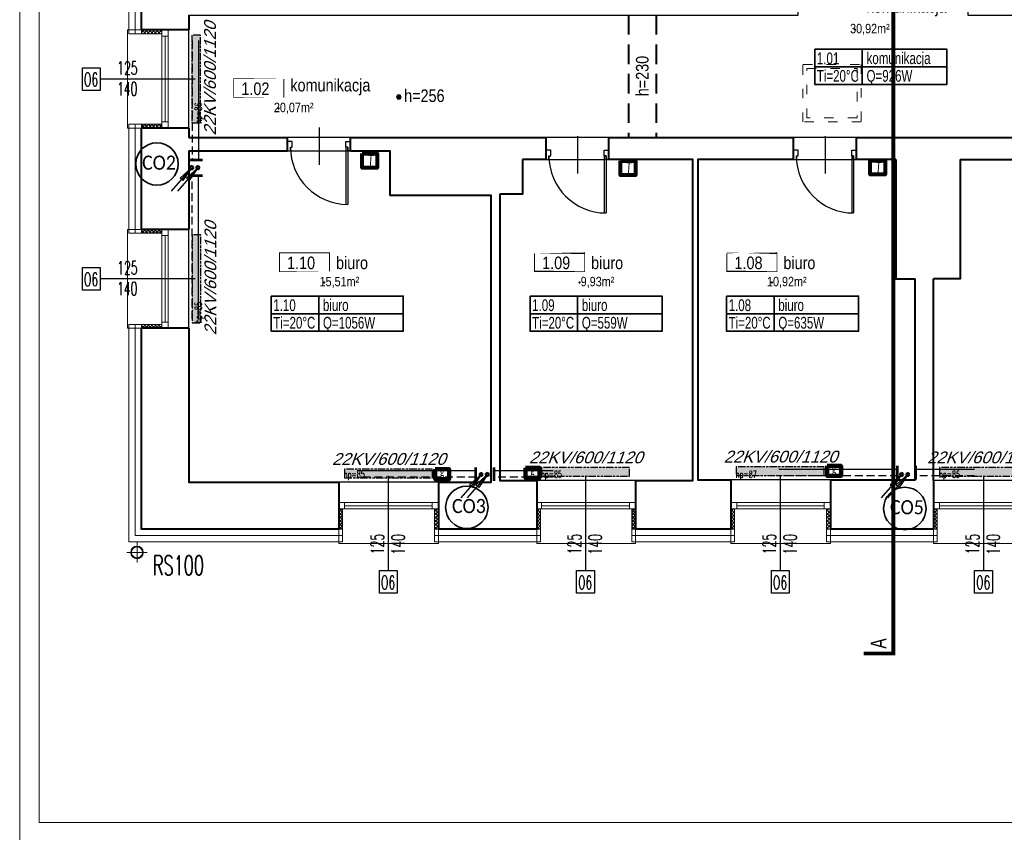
# Model space of a CAD drawing. Header units: millimetres. Extents: x 8949 to 48457, y -1077 to 15217.
# Tile 29 of 63: x 20379 to 21632, y 11332 to 12368. Entities that reach past the tile are written whole.
import ezdxf

# ---------------------------------------------------------------- set-up
doc = ezdxf.new("R2010")
doc.units = ezdxf.units.MM
for name, pattern in [('ACAD_ISO03W100', [30, 12, -18]), ('DASHED', [0.75, 0.5, -0.25]), ('HIDDEN', [9.524999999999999, 6.35, -3.175]), ('PHANTOM', [29.5, 9.5, -1.5, 3, -1.5, 3, -1.5, 9.5])]:
    doc.linetypes.add(name, pattern=pattern)
for name, color, linetype, lineweight in [('0A_KONSTR', 250, 'Continuous', 40), ('0A_OCIEPLENIE', 30, 'Continuous', 9), ('0A_OPISY POM', 7, 'Continuous', 9), ('0A_POMOCNICZE', 30, 'Continuous', 9), ('0A_STOLARKA', 140, 'Continuous', 9), ('0Z_OPISY', 7, 'Continuous', 9), ('__ IS co_OZN POM', 6, 'Continuous', 35), ('___IS GRZEJNIKI', 1, 'PHANTOM', 30), ('___IS OPIS PIONÓW', 2, 'Continuous', 25), ('___IS PION CO', 1, 'Continuous', 25), ('__IS TERMOSTAT', 6, 'Continuous', 25), ('A_WIDOK', 40, 'Continuous', 15)]:
    doc.layers.add(name, color=color, linetype=linetype, lineweight=lineweight)
doc.layers.add('_a_drzwi', color=2, linetype='Continuous')
doc.layers.add('Opisy', color=4, linetype='Continuous')
doc.styles.add('1', font='simplex.shx', dxfattribs={"width": 0.6})
doc.styles.add('1_50', font='simplex.shx', dxfattribs={"width": 0.6})
doc.styles.add('m1_romans', font='romans.shx', dxfattribs={"width": 0.8})
doc.styles.get("Standard").update_dxf_attribs({"font": 'arial.ttf'})
doc.linetypes.add('BATTING', pattern='A,0.00254,-2.54,[134,ltypeshp.shx,S=2.54,R=0,X=-2.54,Y=0],-5.08,[134,ltypeshp.shx,S=2.54,R=180,X=2.54,Y=0],-2.54', length=10.16254)
pattern_1 = [(45, (8136.601214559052, -3382.509345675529), (-2.245064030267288, 2.245064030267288), []), (135, (8136.601214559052, -3382.509345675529), (-2.245064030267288, -2.245064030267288), [])]

# ---------------------------------------------------------------- blocks, each defined once
blk = doc.blocks.new('A$C372b6b25')
at = {"layer": '_a_drzwi'}
for p, q in [((3.333333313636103, -4.444444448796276), (3.333333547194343, 63.88888889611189)), ((5.55555553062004, -4.444444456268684), (5.555555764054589, 63.852745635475)), ((37.04486090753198, 16.66666644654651), (37.04486075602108, -27.77777792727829)), ((0, 0), (3.33333332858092, -1.120861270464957e-08)), ((5.555555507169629, -11.1111111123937), (-3.839522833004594e-08, -11.1111110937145)), ((3.33333332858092, -1.120861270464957e-08), (3.333333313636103, -4.444444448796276)), ((3.333333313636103, -4.444444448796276), (5.55555553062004, -4.444444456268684)), ((5.55555553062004, -4.444444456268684), (5.555555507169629, -11.1111111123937)), ((69.44444444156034, -4.444444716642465), (69.44444441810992, -11.11111137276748)), ((71.66666665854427, -4.444444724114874), (69.44444444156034, -4.444444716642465)), ((69.44444441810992, -11.11111137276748), (74.99999996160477, -11.1111113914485)), ((71.66666667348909, -2.870419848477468e-07), (71.66666665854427, -4.444444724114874)), ((75, -2.982487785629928e-07), (71.66666667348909, -2.870419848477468e-07))]:
    blk.add_line(p, q, dxfattribs=at)
for points in [[(0, 0), (0, -11.1111110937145)], [(75, -2.982487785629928e-07), (74.99999996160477, -11.1111113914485)]]:
    blk.add_lwpolyline(points, dxfattribs=at)
blk.add_arc((3.333333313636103, -4.444444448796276), 68.33333334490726, 0, 89.99999980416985, dxfattribs=at)
blk = doc.blocks.new('A$C3A1D35A0')
at = {"layer": '___IS PION CO'}
blk.add_hatch(color=2, dxfattribs=at).paths.add_polyline_path([(0, 39.52686293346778), (-2.429371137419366, 19.93677408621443), (0, 19.93677408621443), (2.429371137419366, 19.93677408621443)])
at = {"layer": '___IS PION CO', "color": 2}
for points in [[(0, 39.52686293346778), (-2.429371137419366, 19.93677408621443), (0, 19.93677408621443)], [(0, 39.52686293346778), (0, 0)], [(0, 39.52686293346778), (0, 0)], [(0, 39.52686293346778), (2.429371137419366, 19.93677408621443), (0, 19.93677408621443)]]:
    blk.add_lwpolyline(points, dxfattribs=at)
blk = doc.blocks.new('A$C4648537D')
at = {"layer": '__IS TERMOSTAT', "lineweight": 80}
blk.add_lwpolyline([(-9.55240178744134, 18.15820741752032), (9.55240178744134, 18.15820741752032), (9.55240178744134, 0), (-9.55240178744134, 0)], close=True, dxfattribs=at)
at = {"layer": '__IS TERMOSTAT', "insert": (-2.374540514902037, 16.67111543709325), "char_height": 15, "attachment_point": 1, "style": '1_50'}
blk.add_mtext('{\\fCalibri|b0|i1|c238|p34;T}', dxfattribs=at)
blk = doc.blocks.new('A$C6DEA4D90')
at = {"layer": '__IS TERMOSTAT', "color": 2, "lineweight": 90}
blk.add_lwpolyline([(-8.784887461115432, 12.82909317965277), (8.78488746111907, 12.82909317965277), (8.78488746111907, 0), (-8.784887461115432, 0)], close=True, dxfattribs=at)
at = {"layer": '__IS TERMOSTAT', "insert": (-2.743842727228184, 15.53130841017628), "char_height": 12, "attachment_point": 1, "style": '1_50'}
blk.add_mtext('{\\fCalibri|b0|i0|c238|p34;\\C2;g}', dxfattribs=at)

msp = doc.modelspace()

# ---------------------------------------------------------------- hatches: boundary and pattern name
at = {"layer": '0A_OCIEPLENIE', "transparency": 33554687}
h = msp.add_hatch(dxfattribs=at)
h.set_pattern_fill('ANSI37', color=256)
h.set_pattern_definition(pattern_1)
h.paths.add_polyline_path([(20560.16534671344, 12354.43259838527), (20534.16534674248, 12354.43259838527), (20534.16534674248, 12349.43259838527), (20560.16534671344, 12349.43259838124)])
h.paths.add_polyline_path([(20560.16534669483, 12234.43259838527), (20534.16534674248, 12234.43259838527), (20534.16534674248, 12229.43259838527), (20560.16534669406, 12229.43259838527)])
h = msp.add_hatch(dxfattribs=at)
h.set_pattern_fill('ANSI37', color=256)
h.set_pattern_definition(pattern_1)
h.paths.add_polyline_path([(20560.16534671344, 12100.43259838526), (20534.16534674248, 12100.43259838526), (20534.16534674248, 12095.43259838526), (20560.16534671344, 12095.43259838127)])
h.paths.add_polyline_path([(20560.16534669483, 11979.43259838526), (20534.16534674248, 11979.43259838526), (20534.16534674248, 11974.43259838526), (20560.16534669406, 11974.43259838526)])
h = msp.add_hatch(dxfattribs=at)
h.set_pattern_fill('ANSI37', color=256)
h.set_pattern_definition(pattern_1)
h.paths.add_polyline_path([(20912.16534674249, 11744.43259833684), (20907.16534674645, 11744.43259833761), (20907.16534674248, 11718.43259838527), (20912.16534674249, 11718.43259838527)])
h.paths.add_polyline_path([(20790.16534674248, 11744.43259835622), (20785.16534674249, 11744.43259835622), (20785.16534674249, 11718.43259838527), (20790.16534674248, 11718.43259838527)])
h = msp.add_hatch(dxfattribs=at)
h.set_pattern_fill('ANSI37', color=256)
h.set_pattern_definition(pattern_1)
h.paths.add_polyline_path([(21163.16534674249, 11744.43259833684), (21158.16534674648, 11744.43259833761), (21158.16534674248, 11718.43259838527), (21163.16534674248, 11718.43259838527)])
h.paths.add_polyline_path([(21042.16534674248, 11744.43259835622), (21037.16534674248, 11744.43259835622), (21037.16534674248, 11718.43259838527), (21042.16534674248, 11718.43259838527)])
h = msp.add_hatch(dxfattribs=at)
h.set_pattern_fill('ANSI37', color=256)
h.set_pattern_definition(pattern_1)
h.paths.add_polyline_path([(21411.16534674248, 11744.43259833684), (21406.16534674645, 11744.43259833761), (21406.16534674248, 11718.43259838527), (21411.16534674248, 11718.43259838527)])
h.paths.add_polyline_path([(21289.16534674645, 11744.43259835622), (21284.16534674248, 11744.43259835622), (21284.16534674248, 11718.43259838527), (21289.16534674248, 11718.43259838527)])
h = msp.add_hatch(dxfattribs=at)
h.set_pattern_fill('ANSI37', color=256)
h.set_pattern_definition(pattern_1)
h.paths.add_polyline_path([(21547.16534674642, 11744.43259835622), (21542.16534674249, 11744.43259835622), (21542.16534674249, 11718.43259838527), (21547.16534674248, 11718.43259838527)])
h.paths.add_polyline_path([(21670.16534674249, 11744.43259833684), (21665.16534674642, 11744.43259833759), (21665.16534674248, 11718.43259838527), (21670.16534674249, 11718.43259838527)])
at = {"layer": '0A_OPISY POM', "transparency": 33554687}
h = msp.add_hatch(color=256, dxfattribs=at)
h.dxf.hatch_style = 1
h.paths.add_polyline_path([(20864.60544346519, 12269.01116992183, 0.9999999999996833), (20858.86327408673, 12269.01116992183, 0.9999999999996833)])
at = {"layer": '___IS GRZEJNIKI'}
for points in [[(20598.26660111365, 12235.93259838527), (20609.26660111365, 12235.93259838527), (20609.26660111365, 12347.93259838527), (20598.26660111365, 12347.93259838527)], [(20598.79961590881, 11981.43259838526), (20609.79961590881, 11981.43259838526), (20609.79961590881, 12093.43259838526), (20598.79961590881, 12093.43259838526)], [(20792.51326794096, 11795.0733760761), (20792.51326794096, 11784.0733760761), (20904.51326794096, 11784.0733760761), (20904.51326794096, 11795.0733760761)], [(21043.16534674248, 11797.0733760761), (21043.16534674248, 11786.0733760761), (21155.16534674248, 11786.0733760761), (21155.16534674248, 11797.0733760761)], [(21291.16534674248, 11798.0733760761), (21291.16534674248, 11787.0733760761), (21403.16534674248, 11787.0733760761), (21403.16534674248, 11798.0733760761)], [(21550.01326794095, 11797.0733760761), (21550.01326794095, 11786.0733760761), (21662.01326794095, 11786.0733760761), (21662.01326794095, 11797.0733760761)]]:
    msp.add_hatch(color=256, dxfattribs=at).paths.add_polyline_path(points)

# ---------------------------------------------------------------- linework, layer by layer
at = {"layer": '0A_KONSTR'}
for points in [[(20534.16534674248, 12354.43259838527), (20534.16534674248, 12492.43259838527)], [(20594.16534674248, 12373.43259838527), (20594.16534674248, 12354.43259838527)], [(20594.16534674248, 12354.43259838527), (20534.16534674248, 12354.43259838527)], [(20594.16534674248, 12229.43259838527), (20534.16534674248, 12229.43259838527)], [(20534.16534674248, 12100.43259838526), (20534.16534674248, 12229.43259838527)], [(20594.16534674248, 12229.43259838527), (20594.16534674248, 12217.43259838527)], [(20594.16534674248, 12217.43259838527), (20720.16534674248, 12217.43259838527)], [(20720.16534674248, 12200.43259838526), (20720.16534674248, 12217.43259838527)], [(20800.16534674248, 12217.43259838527), (21049.16534674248, 12217.43259838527)], [(20800.16534674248, 12200.43259838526), (20800.16534674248, 12217.43259838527)], [(21049.16534674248, 12189.43259838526), (21049.16534674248, 12217.43259838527)], [(21129.16534674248, 12217.43259838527), (21364.16534674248, 12217.43259838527)], [(21129.16534674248, 12189.43259838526), (21129.16534674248, 12217.43259838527)], [(21364.16534674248, 12189.43259838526), (21364.16534674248, 12217.43259838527)], [(21444.16534674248, 12217.43259838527), (21967.16534674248, 12217.43259838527)], [(21444.16534674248, 12189.43259838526), (21444.16534674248, 12217.43259838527)], [(20594.16534674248, 12200.43259838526), (20594.16534674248, 12100.43259838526)], [(20594.16534674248, 12200.43259838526), (20720.16534674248, 12200.43259838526)], [(20800.16534674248, 12200.43259838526), (20850.16534674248, 12200.43259838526), (20850.16534674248, 12143.43259838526)], [(21019.16534674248, 12189.43259838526), (21019.16534674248, 12145.43259838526), (20990.16534674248, 12145.43259838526)], [(21049.16534674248, 12189.43259838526), (21019.16534674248, 12189.43259838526)], [(21163.16534674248, 11780.43259838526), (21236.16534674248, 11780.43259838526), (21236.16534674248, 12189.43259838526), (21129.16534674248, 12189.43259838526)], [(21364.16534674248, 12189.43259838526), (21242.16534674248, 12189.43259838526), (21242.16534674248, 11781.43259838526), (21284.16534674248, 11781.43259838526)], [(21494.16534674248, 12189.43259838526), (21444.16534674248, 12189.43259838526)], [(21494.16534674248, 12189.43259838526), (21494.16534674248, 12037.43259838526), (21519.16534674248, 12037.43259838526)], [(21576.16534674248, 12189.43259838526), (21576.16534674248, 12037.43259838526), (21542.16534674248, 12037.43259838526)], [(21576.16534674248, 12189.43259838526), (21947.16534674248, 12189.43259838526), (21947.16534674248, 12131.43259838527)], [(20912.16534674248, 11778.43259838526), (20979.16534674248, 11778.43259838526), (20979.16534674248, 12143.43259838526), (20850.16534674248, 12143.43259838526)], [(20990.16534674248, 12145.43259838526), (20990.16534674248, 11780.43259838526), (21037.16534674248, 11780.43259838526)], [(20594.16534674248, 12100.43259838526), (20534.16534674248, 12100.43259838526)], [(21411.16534674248, 11781.43259838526), (21519.16534674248, 11781.43259838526), (21519.16534674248, 12037.43259838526)], [(21542.16534674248, 11780.43259838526), (21542.16534674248, 12037.43259838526)], [(20594.16534674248, 11974.43259838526), (20534.16534674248, 11974.43259838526)], [(20785.16534674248, 11718.43259838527), (20534.16534674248, 11718.43259838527), (20534.16534674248, 11974.43259838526)], [(20594.16534674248, 11974.43259838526), (20594.16534674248, 11778.43259838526), (20785.16534674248, 11778.43259838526)], [(20785.16534674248, 11778.43259838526), (20785.16534674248, 11718.43259838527)], [(20912.16534674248, 11778.43259838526), (20912.16534674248, 11718.43259838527)], [(21037.16534674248, 11780.43259838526), (21037.16534674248, 11718.43259838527)], [(21163.16534674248, 11780.43259838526), (21163.16534674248, 11718.43259838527)], [(21284.16534674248, 11781.43259838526), (21284.16534674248, 11718.43259838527)], [(21411.16534674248, 11781.43259838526), (21411.16534674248, 11718.43259838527)], [(21542.16534674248, 11780.43259838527), (21542.16534674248, 11718.43259838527)], [(21037.16534674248, 11718.43259838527), (20912.16534674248, 11718.43259838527)], [(21284.16534674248, 11718.43259838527), (21163.16534674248, 11718.43259838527)], [(21542.16534674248, 11718.43259838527), (21411.16534674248, 11718.43259838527)]]:
    msp.add_lwpolyline(points, dxfattribs=at)
at = {"layer": '0A_KONSTR', "linetype": 'DASHED', "ltscale": 50}
for points in [[(21154.16534674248, 12373.43259838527), (21154.16534674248, 12217.43259838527)], [(21189.16534674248, 12373.43259838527), (21189.16534674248, 12217.43259838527)]]:
    msp.add_lwpolyline(points, dxfattribs=at)
at = {"layer": '0A_KONSTR'}
for p in [(21442.15960665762, 12355.04612957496), (20708.64432400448, 12254.58679741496), (20766.81287530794, 12032.83442581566), (21091.53755911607, 12032.83442581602), (21336.34245775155, 12032.8344258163)]:
    msp.add_point(p, dxfattribs=at)
at = {"layer": '0A_OCIEPLENIE'}
for points in [[(20534.16534674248, 12354.43259838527), (20534.16534674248, 12349.43259838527), (20518.16534674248, 12349.43259838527), (20518.16534674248, 12497.43259838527), (20534.16534674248, 12497.43259838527), (20534.16534674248, 12492.43259838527)], [(20534.16534674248, 12349.43259838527), (20560.16534671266, 12349.43259838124)], [(20534.16534674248, 12100.43259838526), (20534.16534674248, 12095.43259838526), (20518.16534674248, 12095.43259838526), (20518.16534674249, 12234.43259838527), (20534.16534674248, 12234.43259838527), (20534.16534674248, 12229.43259838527)], [(20534.16534674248, 12234.43259838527), (20560.16534674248, 12234.43259838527)], [(20534.16534674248, 12095.43259838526), (20560.16534671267, 12095.43259838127)], [(20785.16534674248, 11718.43259838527), (20790.16534674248, 11718.43259838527), (20790.16534674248, 11702.43259838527), (20518.16534674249, 11702.43259838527), (20518.16534674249, 11979.43259838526), (20534.16534674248, 11979.43259838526), (20534.16534674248, 11974.43259838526)], [(20534.16534674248, 11979.43259838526), (20560.16534674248, 11979.43259838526)], [(20790.16534674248, 11718.43259838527), (20790.16534674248, 11744.43259835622)], [(20907.16534674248, 11718.43259838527), (20907.16534674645, 11744.43259833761)], [(21042.16534674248, 11718.43259838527), (21042.16534674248, 11744.43259835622)], [(21158.16534674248, 11718.43259838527), (21158.16534674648, 11744.43259833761)], [(21289.16534674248, 11718.43259838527), (21289.16534674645, 11744.43259835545)], [(21406.16534674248, 11718.43259838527), (21406.16534674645, 11744.43259833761)], [(21547.16534674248, 11718.43259838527), (21547.16534674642, 11744.43259835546)], [(21037.16534674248, 11718.43259838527), (21042.16534674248, 11718.43259838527), (21042.16534674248, 11702.43259838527), (20907.16534674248, 11702.43259838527), (20907.16534674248, 11718.43259838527), (20912.16534674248, 11718.43259838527)], [(21284.16534674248, 11718.43259838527), (21289.16534674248, 11718.43259838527), (21289.16534674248, 11702.43259838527), (21158.16534674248, 11702.43259838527), (21158.16534674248, 11718.43259838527), (21163.16534674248, 11718.43259838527)], [(21542.16534674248, 11718.43259838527), (21547.16534674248, 11718.43259838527), (21547.16534674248, 11702.43259838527), (21406.16534674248, 11702.43259838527), (21406.16534674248, 11718.43259838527), (21411.16534674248, 11718.43259838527)]]:
    msp.add_lwpolyline(points, dxfattribs=at)
at = {"layer": '0A_OCIEPLENIE', "linetype": 'BATTING', "lineweight": 18, "ltscale": 0.75}
for points in [[(20526.16534674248, 12497.43259838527), (20526.16534674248, 12349.43259838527)], [(20526.16534674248, 12234.43259838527), (20526.16534674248, 12095.43259838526)], [(20526.16534674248, 11979.43259838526), (20526.16534674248, 11710.43259838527), (20790.16534674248, 11710.43259838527)], [(21042.16534674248, 11710.43259838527), (20907.16534674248, 11710.43259838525)], [(21158.16534674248, 11710.43259838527), (21289.16534674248, 11710.43259838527)], [(21406.16534674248, 11710.43259838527), (21547.16534674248, 11710.43259838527)]]:
    msp.add_lwpolyline(points, dxfattribs=at)
at = {"layer": '0A_OPISY POM', "const_width": 1}
for points in [[(20651.55145582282, 12292.32303861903), (20715.30230197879, 12292.32303861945), (20715.30230197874, 12268.09112629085), (20651.55145582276, 12268.0911262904)], [(20709.72000712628, 12070.57066701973), (20773.47085328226, 12070.57066702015), (20773.4708532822, 12046.33875469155), (20709.72000712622, 12046.3387546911)], [(21034.44469093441, 12070.57066702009), (21098.19553709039, 12070.57066702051), (21098.19553709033, 12046.33875469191), (21034.44469093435, 12046.33875469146)], [(21279.24958956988, 12070.57066702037), (21343.00043572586, 12070.57066702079), (21343.0004357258, 12046.33875469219), (21279.24958956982, 12046.33875469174)]]:
    msp.add_lwpolyline(points, close=True, dxfattribs=at)
at = {"layer": '0A_OPISY POM'}
msp.add_circle((20861.73435877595, 12269.01116992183), 2.871084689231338, dxfattribs=at)
at = {"layer": '0A_POMOCNICZE', "linetype": 'ACAD_ISO03W100', "const_width": 5}
msp.add_lwpolyline([(21491.05126468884, 13001.97121111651), (21491.05126468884, 11597.70442891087)], dxfattribs=at)
at = {"layer": '0A_POMOCNICZE', "linetype": 'ACAD_ISO03W100'}
for points in [[(21376.16534674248, 12237.43259838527), (21376.16534674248, 12310.43259838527), (21450.16534674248, 12310.43259838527), (21450.16534674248, 12237.43259838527), (21376.16534674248, 12237.43259838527)], [(21381.16534674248, 12242.43259838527), (21381.16534674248, 12305.43259838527), (21445.16534674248, 12305.43259838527), (21445.16534674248, 12242.43259838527)]]:
    msp.add_lwpolyline(points, close=True, dxfattribs=at)
at = {"layer": '0A_POMOCNICZE', "ltscale": 0.01, "const_width": 5}
msp.add_lwpolyline([(21491.05126468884, 11597.70442891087), (21491.05126468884, 11560.20442891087), (21453.55126468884, 11560.20442891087)], dxfattribs=at)
at = {"layer": '0A_STOLARKA'}
for p, q in [((20560.16534671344, 12354.43259838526), (20560.16534669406, 12229.43259838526)), ((20564.16534671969, 12346.43259838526), (20564.1653467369, 12237.43259838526)), ((20568.16534671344, 12354.43259838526), (20568.16534674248, 12229.43259838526)), ((20560.16534671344, 12100.43259838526), (20560.16534669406, 11974.43259838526)), ((20568.16534671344, 12100.43259838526), (20568.16534674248, 11974.43259838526)), ((20564.16534671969, 12092.43259838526), (20564.1653467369, 11982.43259838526)), ((20785.16534674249, 11752.43259835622), (20912.16534674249, 11752.43259838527)), ((20785.16534674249, 11744.43259835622), (20912.16534674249, 11744.43259833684)), ((20792.46950434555, 11748.43259836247), (20904.16534674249, 11748.43259837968)), ((21037.16534674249, 11752.43259835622), (21163.16534674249, 11752.43259838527)), ((21037.16534674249, 11744.43259835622), (21163.16534674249, 11744.43259833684)), ((21043.46950434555, 11748.43259836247), (21155.16534674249, 11748.43259837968)), ((21284.16534674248, 11752.43259835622), (21411.16534674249, 11752.43259838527)), ((21284.16534674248, 11744.43259835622), (21411.16534674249, 11744.43259833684)), ((21292.16534674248, 11748.43259836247), (21403.16534674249, 11748.43259837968)), ((21542.16534674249, 11752.43259835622), (21670.16534674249, 11752.43259838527)), ((21542.16534674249, 11744.43259835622), (21670.16534674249, 11744.43259833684)), ((21550.16534674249, 11748.43259836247), (21662.16534674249, 11748.43259837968))]:
    msp.add_line(p, q, dxfattribs=at)
for points in [[(20594.16534674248, 12229.43259838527), (20594.16534674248, 12354.43259838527), (20516.16534674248, 12354.43259838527), (20516.16534674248, 12229.43259838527)], [(20560.16534671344, 12346.43259838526), (20568.16534671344, 12346.43259838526), (20568.16534671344, 12354.43259838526), (20560.16534671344, 12354.43259838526)], [(20560.16534674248, 12229.43259838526), (20568.16534674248, 12229.43259838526), (20568.16534674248, 12237.43259838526), (20560.16534674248, 12237.43259838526)], [(20594.16534674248, 11974.43259838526), (20594.16534674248, 12100.43259838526), (20516.16534674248, 12100.43259838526), (20516.16534674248, 11974.43259838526)], [(20560.16534671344, 12092.43259838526), (20568.16534671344, 12092.43259838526), (20568.16534671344, 12100.43259838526), (20560.16534671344, 12100.43259838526)], [(20560.16534674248, 11974.43259838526), (20568.16534674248, 11974.43259838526), (20568.16534674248, 11982.43259838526), (20560.16534674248, 11982.43259838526)], [(20912.1653467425, 11778.43259838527), (20785.1653467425, 11778.43259838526), (20785.16534674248, 11700.43259838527), (20912.16534674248, 11700.43259838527)], [(21163.16534674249, 11780.43259838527), (21037.16534674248, 11780.43259838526), (21037.16534674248, 11700.43259838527), (21163.16534674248, 11700.43259838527)], [(21411.16534674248, 11781.43259838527), (21284.16534674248, 11781.43259838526), (21284.16534674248, 11700.43259838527), (21411.16534674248, 11700.43259838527)], [(21670.16534674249, 11780.43259838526), (21542.16534674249, 11780.43259838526), (21542.16534674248, 11700.43259838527), (21670.16534674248, 11700.43259838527)], [(20792.46950434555, 11744.43259835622), (20792.46950434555, 11752.43259835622), (20785.16534674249, 11752.43259835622), (20785.16534674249, 11744.43259835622)], [(20912.16534674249, 11744.43259838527), (20912.16534674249, 11752.43259838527), (20904.16534674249, 11752.43259838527), (20904.16534674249, 11744.43259838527)], [(21043.46950434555, 11744.43259835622), (21043.46950434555, 11752.43259835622), (21037.16534674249, 11752.43259835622), (21037.16534674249, 11744.43259835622)], [(21163.16534674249, 11744.43259838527), (21163.16534674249, 11752.43259838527), (21155.16534674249, 11752.43259838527), (21155.16534674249, 11744.43259838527)], [(21292.16534674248, 11744.43259835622), (21292.16534674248, 11752.43259835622), (21284.16534674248, 11752.43259835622), (21284.16534674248, 11744.43259835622)], [(21411.16534674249, 11744.43259838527), (21411.16534674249, 11752.43259838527), (21403.16534674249, 11752.43259838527), (21403.16534674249, 11744.43259838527)], [(21550.16534674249, 11744.43259835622), (21550.16534674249, 11752.43259835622), (21542.16534674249, 11752.43259835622), (21542.16534674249, 11744.43259835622)]]:
    msp.add_lwpolyline(points, close=True, dxfattribs=at)
at = {"layer": '0Z_OPISY'}
for points in [[(20379.05607444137, 11319.9653404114), (23579.05607444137, 11319.9653404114), (23579.05607444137, 13419.9653404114), (20379.05607444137, 13419.9653404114)], [(20404.05607444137, 11344.9653404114), (23554.05607444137, 11344.9653404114), (23554.05607444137, 13394.9653404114), (20404.05607444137, 13394.9653404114)]]:
    msp.add_lwpolyline(points, close=True, dxfattribs=at)
at = {"layer": '__ IS co_OZN POM'}
for p, q in [((21391.23244512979, 12307.47234008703), (21559.30619085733, 12307.47234008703)), ((20699.23417491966, 11993.0143044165), (20867.3079206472, 11993.0143044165)), ((21028.77906007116, 11993.0143044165), (21196.8528057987, 11993.0143044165)), ((21278.89236124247, 11993.0143044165), (21446.96610697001, 11993.0143044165))]:
    msp.add_line(p, q, dxfattribs=at)
for points in [[(21391.23244512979, 12329.84381578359), (21559.30619085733, 12329.84381578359), (21559.30619085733, 12285.10086439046), (21391.23244512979, 12285.10086439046)], [(20699.23417491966, 12015.38578011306), (20867.3079206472, 12015.38578011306), (20867.3079206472, 11970.64282871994), (20699.23417491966, 11970.64282871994)], [(21028.77906007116, 12015.38578011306), (21196.8528057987, 12015.38578011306), (21196.8528057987, 11970.64282871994), (21028.77906007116, 11970.64282871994)], [(21278.89236124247, 12015.38578011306), (21446.96610697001, 12015.38578011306), (21446.96610697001, 11970.64282871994), (21278.89236124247, 11970.64282871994)]]:
    msp.add_lwpolyline(points, close=True, dxfattribs=at)
for points in [[(21451.73087442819, 12285.10086439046), (21451.73087442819, 12329.84381578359)], [(20759.73260421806, 11970.64282871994), (20759.73260421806, 12015.38578011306)], [(21089.27748936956, 11970.64282871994), (21089.27748936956, 12015.38578011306)], [(21339.39079054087, 11970.64282871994), (21339.39079054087, 12015.38578011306)]]:
    msp.add_lwpolyline(points, dxfattribs=at)
at = {"layer": '___IS GRZEJNIKI'}
for points in [[(20598.26660111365, 12235.93259838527), (20609.26660111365, 12235.93259838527), (20609.26660111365, 12347.93259838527), (20598.26660111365, 12347.93259838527), (20598.26660111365, 12235.93259838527)], [(20598.79961590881, 11981.43259838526), (20609.79961590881, 11981.43259838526), (20609.79961590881, 12093.43259838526), (20598.79961590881, 12093.43259838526), (20598.79961590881, 11981.43259838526)], [(20792.51326794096, 11795.0733760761), (20792.51326794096, 11784.0733760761), (20904.51326794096, 11784.0733760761), (20904.51326794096, 11795.0733760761), (20792.51326794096, 11795.0733760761)], [(21043.16534674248, 11797.0733760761), (21043.16534674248, 11786.0733760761), (21155.16534674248, 11786.0733760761), (21155.16534674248, 11797.0733760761), (21043.16534674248, 11797.0733760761)], [(21291.16534674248, 11798.0733760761), (21291.16534674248, 11787.0733760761), (21403.16534674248, 11787.0733760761), (21403.16534674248, 11798.0733760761), (21291.16534674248, 11798.0733760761)], [(21550.01326794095, 11797.0733760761), (21550.01326794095, 11786.0733760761), (21662.01326794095, 11786.0733760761), (21662.01326794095, 11797.0733760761), (21550.01326794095, 11797.0733760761)]]:
    msp.add_lwpolyline(points, dxfattribs=at)
at = {"layer": '___IS OPIS PIONÓW', "color": 2, "lineweight": 35}
for centre in [(20553.77012045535, 12183.7843275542), (20948.21675953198, 11746.44248049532), (21505.82037778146, 11744.90291995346)]:
    msp.add_circle(centre, 27.00074591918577, dxfattribs=at)
at = {"layer": '___IS PION CO', "linetype": 'DASHED', "ltscale": 20}
for points in [[(20598.79961590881, 12340.93259838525), (20598.79961590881, 12189.78667630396)], [(20598.79961590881, 11986.43259838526), (20598.79961590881, 12168.01677808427)], [(20960.53534103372, 11784.72845793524), (20808.58825545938, 11784.72845793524)], [(21058.04206741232, 11784.72845793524), (20982.16634816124, 11784.72845793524)], [(21497.21697954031, 11786.67914520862), (21345.26989396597, 11786.67914520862)], [(21594.72370591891, 11786.67914520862), (21518.84798666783, 11786.67914520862)]]:
    msp.add_lwpolyline(points, dxfattribs=at)
at = {"layer": '___IS PION CO'}
for points in [[(20606.79961590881, 12340.93259838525), (20606.79961590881, 12189.78667630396)], [(20606.79961590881, 11986.43259838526), (20606.79961590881, 12168.01677808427)], [(21497.21697954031, 11794.67914520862), (21345.26989396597, 11794.67914520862)], [(21594.72370591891, 11794.67914520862), (21518.84798666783, 11794.67914520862)], [(20960.53534103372, 11792.72845793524), (20808.58825545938, 11792.72845793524)], [(21058.04206741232, 11792.72845793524), (20982.16634816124, 11792.72845793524)]]:
    msp.add_lwpolyline(points, dxfattribs=at)
at = {"layer": '___IS PION CO', "color": 6}
for points in [[(20594.65049003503, 12189.78667630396), (20611.89027954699, 12189.78667630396)], [(20594.65049003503, 12188.07693693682), (20611.89027954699, 12188.07693693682)], [(20594.65049003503, 12169.72651745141), (20611.89027954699, 12169.72651745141)], [(20594.65049003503, 12168.01677808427), (20611.89027954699, 12168.01677808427)], [(20958.82560166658, 11780.00909831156), (20958.82560166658, 11797.24888782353)], [(20960.53534103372, 11780.00909831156), (20960.53534103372, 11797.24888782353)], [(20982.16634816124, 11780.00909831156), (20982.16634816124, 11797.24888782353)], [(20983.87608752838, 11780.00909831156), (20983.87608752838, 11797.24888782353)], [(21495.50724017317, 11781.95978558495), (21495.50724017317, 11799.19957509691)], [(21497.21697954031, 11781.95978558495), (21497.21697954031, 11799.19957509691)], [(21518.84798666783, 11781.95978558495), (21518.84798666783, 11799.19957509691)], [(21520.55772603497, 11781.95978558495), (21520.55772603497, 11799.19957509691)]]:
    msp.add_lwpolyline(points, dxfattribs=at)
at = {"layer": '___IS PION CO', "lineweight": 50}
for centre in [(20597.84051782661, 12178.90172719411), (20605.84051782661, 12178.90172719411), (20966.51100784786, 11788.22647311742), (20974.51100784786, 11788.22647311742), (21501.64774667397, 11788.22647311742), (21509.64774667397, 11788.22647311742)]:
    msp.add_circle(centre, 2.045944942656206, dxfattribs=at)
at = {"layer": 'A_WIDOK', "linetype": 'HIDDEN', "ltscale": 10}
for points in [[(20528.41648890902, 11701.97153310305), (20528.41648890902, 11675.97153310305)], [(20541.41648890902, 11688.97153310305), (20515.41648890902, 11688.97153310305)]]:
    msp.add_lwpolyline(points, dxfattribs=at)
at = {"layer": 'A_WIDOK'}
msp.add_circle((20528.41648890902, 11688.97153310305), 8, dxfattribs=at)
at = {"layer": 'A_WIDOK', "linetype": 'HIDDEN', "ltscale": 10}
msp.add_circle((20528.41648890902, 11688.97153310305), 7, dxfattribs=at)
at = {"layer": 'Defpoints'}
for points in [[(21370.16534674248, 12813.43259838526), (21586.16534674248, 12813.43259838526), (21586.16534674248, 12373.43259838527), (21967.16534674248, 12373.43259838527), (21967.16534674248, 12217.43259838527), (20594.16534674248, 12217.43259838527), (20594.16534674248, 12373.43259838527), (21370.16534674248, 12373.43259838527)], [(20594.16534674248, 12200.43259838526), (20850.16534674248, 12200.43259838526), (20850.16534674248, 12143.43259838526), (20979.16534674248, 12143.43259838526), (20979.16534674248, 11778.43259838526), (20594.16534674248, 11778.43259838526)], [(21019.16534674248, 12189.43259838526), (21236.16534674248, 12189.43259838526), (21236.16534674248, 11780.43259838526), (20990.16534674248, 11780.43259838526), (20990.16534674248, 12145.43259838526), (21019.16534674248, 12145.43259838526)], [(21242.16534674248, 12189.43259838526), (21494.16534674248, 12189.43259838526), (21494.16534674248, 12037.43259838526), (21519.16534674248, 12037.43259838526), (21519.16534674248, 11781.43259838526), (21242.16534674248, 11781.43259838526)], [(21576.16534674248, 12189.43259838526), (21947.16534674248, 12189.43259838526), (21947.16534674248, 11780.43259838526), (21542.16534674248, 11780.43259838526), (21542.16534674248, 12037.43259838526), (21576.16534674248, 12037.43259838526)]]:
    msp.add_lwpolyline(points, close=True, dxfattribs=at)
at = {"layer": 'Opisy'}
for p, q in [((20602.29547649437, 12291.93259838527), (20481.55119704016, 12291.93259838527)), ((20602.29547649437, 12037.43259838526), (20481.55119704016, 12037.43259838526)), ((20848.31742554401, 11786.56272819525), (20848.31742554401, 11665.81844874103)), ((21099.31742554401, 11786.56272819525), (21099.31742554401, 11665.81844874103)), ((21347.31742554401, 11786.56272819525), (21347.31742554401, 11665.81844874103)), ((21606.01326794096, 11786.56272819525), (21606.01326794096, 11665.81844874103))]:
    msp.add_line(p, q, dxfattribs=at)
for points in [[(20458.97099472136, 12277.48030239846), (20458.97099454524, 12306.38489409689), (20481.5511969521, 12306.38489423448), (20481.55119712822, 12277.48030253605)], [(20458.97099472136, 12022.98030239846), (20458.97099454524, 12051.88489409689), (20481.5511969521, 12051.88489423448), (20481.55119712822, 12022.98030253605)], [(20837.0273245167, 11636.91385697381), (20837.02732434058, 11665.81844867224), (20859.60752674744, 11665.81844880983), (20859.60752692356, 11636.9138571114)], [(21088.0273245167, 11636.91385697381), (21088.02732434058, 11665.81844867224), (21110.60752674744, 11665.81844880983), (21110.60752692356, 11636.9138571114)], [(21336.0273245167, 11636.91385697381), (21336.02732434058, 11665.81844867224), (21358.60752674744, 11665.81844880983), (21358.60752692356, 11636.9138571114)], [(21594.72316691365, 11636.91385697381), (21594.72316673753, 11665.81844867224), (21617.30336914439, 11665.81844880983), (21617.30336932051, 11636.9138571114)]]:
    msp.add_lwpolyline(points, close=True, dxfattribs=at)

# ---------------------------------------------------------------- block references
at = {"layer": '___IS PION CO', "rotation": 319.1596207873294}
for p in [(20571.99177030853, 12148.99829687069), (20579.99177030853, 12148.99829687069), (20940.66226032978, 11758.32304279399), (20948.66226032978, 11758.32304279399), (21475.7989991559, 11758.32304279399), (21483.7989991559, 11758.32304279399)]:
    msp.add_blockref('A$C3A1D35A0', p, dxfattribs=at)
at = {"layer": '__IS TERMOSTAT'}
for name, p in [('A$C4648537D', (20824.69317771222, 12178.88069711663)), ('A$C4648537D', (21153.23344252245, 12169.43834006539)), ('A$C4648537D', (21471.0543276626, 12170.14900305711)), ('A$C6DEA4D90', (20916.86481954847, 11782.21781005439)), ('A$C6DEA4D90', (21031.84724473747, 11783.89697747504)), ('A$C6DEA4D90', (21415.79234602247, 11786.32288162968))]:
    msp.add_blockref(name, p, dxfattribs=at)
at = {"layer": '_a_drzwi', "xscale": 1.066666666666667, "yscale": 1.066666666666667, "zscale": 1.066666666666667, "rotation": 180.0000003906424}
for p in [(20800.16534674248, 12200.43259838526), (21129.16534674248, 12189.43259838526), (21444.16534674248, 12189.43259838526)]:
    msp.add_blockref('A$C372b6b25', p, dxfattribs=at)

# ---------------------------------------------------------------- texts
at = {"layer": '0A_OPISY POM', "attachment_point": 9, "line_spacing_factor": 0.8, "style": 'm1_romans'}
for s, insert, char_height, width in [('\\pxql;{\\fArial Narrow|b0|i0|c238|p34;\\W1;komunikacja}', (21832.39761149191, 12371.75287683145), 16, 375.2998790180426), ('{\\fArial Narrow|b0|i0|c238|p34;\\W1;30,92m²}', (21486.59020117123, 12347.93667392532), 12, 96.86444238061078), ('{\\fArial Narrow|b0|i0|c238|p34;\\W1;1.02}', (20696.9546499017, 12271.29354467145), 16, 375.2998790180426), ('\\pxql;{\\fArial Narrow|b0|i0|c238|p34;\\W1;komunikacja}', (21098.88232883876, 12271.29354467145), 16, 375.2998790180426), ('\\pxql;{\\fArial Narrow|b0|i0|c238|p34;\\W1;h=256}', (20965.30504281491, 12262.44708358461), 16, 96.86444238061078), ('{\\fArial Narrow|b0|i0|c238|p34;\\W1;20,07m²}', (20753.07491851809, 12247.47734176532), 12, 96.86444238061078), ('{\\fArial Narrow|b0|i0|c238|p34;\\W1;1.10}', (20755.12320120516, 12049.54117307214), 16, 375.2998790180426), ('\\pxql;{\\fArial Narrow|b0|i0|c238|p34;\\W1;biuro}', (21157.05088014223, 12049.54117307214), 16, 375.2998790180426), ('{\\fArial Narrow|b0|i0|c238|p34;\\W1;1.09}', (21079.84788501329, 12049.54117307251), 16, 375.2998790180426), ('\\pxql;{\\fArial Narrow|b0|i0|c238|p34;\\W1;biuro}', (21481.77556395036, 12049.54117307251), 16, 375.2998790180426), ('{\\fArial Narrow|b0|i0|c238|p34;\\W1;1.08}', (21324.65278364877, 12049.54117307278), 16, 375.2998790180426), ('\\pxql;{\\fArial Narrow|b0|i0|c238|p34;\\W1;biuro}', (21726.58046258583, 12049.54117307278), 16, 375.2998790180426), ('{\\fArial Narrow|b0|i0|c238|p34;\\W1;15,51m²}', (20811.24346982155, 12025.72497016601), 12, 96.86444238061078), ('{\\fArial Narrow|b0|i0|c238|p34;\\W1;9,93m²}', (21135.96815362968, 12025.72497016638), 12, 96.86444238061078), ('{\\fArial Narrow|b0|i0|c238|p34;\\W1;10,92m²}', (21380.77305226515, 12025.72497016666), 12, 96.86444238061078)]:
    msp.add_mtext(s, dxfattribs=dict(at, insert=insert, char_height=char_height, width=width))
at = {"layer": '0A_OPISY POM', "insert": (21179.79343682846, 12366.85901025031), "char_height": 16, "width": 96.86444238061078, "attachment_point": 9, "rotation": 89.99999999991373, "line_spacing_factor": 0.8, "style": 'm1_romans'}
msp.add_mtext('\\pxql;{\\fArial Narrow|b0|i0|c238|p34;\\W1;h=230}', dxfattribs=at)
at = {"layer": '0A_POMOCNICZE', "ltscale": 0.01, "insert": (21462.16176104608, 11579.4759139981), "char_height": 20, "width": 48.00000000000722, "attachment_point": 3, "rotation": 90.00000000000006, "line_spacing_factor": 0.8, "style": 'm1_romans'}
msp.add_mtext('{\\W0.7;\\fArial|b0|i0|c238|p34;A}', dxfattribs=at)
at = {"layer": '__ IS co_OZN POM', "color": 2, "width": 0.7}
for s, p in [('1.01', (21393.90530527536, 12310.81493089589)), ('komunikacja', (21457.11705149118, 12310.94345567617)), ('Ti=20%%DC', (21393.80412329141, 12288.44345567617)), ('Q=926W', (21457.11705149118, 12288.44345567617)), ('1.10', (20701.90703506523, 11996.35689522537)), ('biuro', (20765.11878128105, 11996.48542000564)), ('1.09', (21031.45192021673, 11996.35689522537)), ('biuro', (21094.66366643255, 11996.48542000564)), ('1.08', (21281.56522138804, 11996.35689522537)), ('biuro', (21344.77696760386, 11996.48542000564)), ('Ti=20%%DC', (20701.80585308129, 11973.98542000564)), ('Q=1056W', (20765.11878128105, 11973.98542000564)), ('Ti=20%%DC', (21031.35073823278, 11973.98542000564)), ('Q=559W', (21094.66366643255, 11973.98542000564)), ('Ti=20%%DC', (21281.46403940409, 11973.98542000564)), ('Q=635W', (21344.77696760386, 11973.98542000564))]:
    msp.add_text(s, height=15, dxfattribs=at).set_placement(p)
at = {"layer": '___IS GRZEJNIKI', "color": 2, "char_height": 15, "width": 429.4147284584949, "attachment_point": 1, "rotation": 89.99999999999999}
for insert in [(20613.82198719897, 12220.08032647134), (20614.35500199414, 11965.58032647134)]:
    msp.add_mtext('{\\Q20;22KV/600/1120}', dxfattribs=dict(at, insert=insert))
at = {"layer": '___IS GRZEJNIKI', "color": 2, "char_height": 15, "width": 429.4147284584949, "attachment_point": 1}
for insert in [(21275.31307482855, 11818.49407369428), (20776.66099602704, 11815.49407369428), (21027.31307482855, 11817.49407369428), (21534.16099602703, 11817.49407369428)]:
    msp.add_mtext('{\\Q20;22KV/600/1120}', dxfattribs=dict(at, insert=insert))
at = {"layer": '___IS OPIS PIONÓW', "char_height": 18, "attachment_point": 1, "style": '1_50'}
for s, insert in [('{\\fCalibri|b0|i0|c238|p34;\\W0.9;\\C2;CO2}', (20534.93028050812, 12194.40081367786)), ('{\\fCalibri|b0|i0|c238|p34;\\W0.9;\\C2;CO3}', (20929.37691958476, 11757.05896661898)), ('{\\fCalibri|b0|i0|c238|p34;\\W0.9;\\C2;CO5}', (21486.98053783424, 11755.51940607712))]:
    msp.add_mtext_dynamic_manual_height_columns(s, width=4.098265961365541, gutter_width=7.5, heights=[0], dxfattribs=dict(at, insert=insert))
at = {"layer": 'A_WIDOK', "insert": (20581.14725275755, 11672.47171705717), "char_height": 25, "width": 158.6273684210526, "attachment_point": 5, "rotation": 359.9999996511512, "style": '1'}
msp.add_mtext('RS100', dxfattribs=at)
at = {"layer": 'Opisy', "char_height": 16.8, "width": 158.6273684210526, "attachment_point": 5, "style": '1'}
for s, insert in [('125', (20516.22063731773, 12305.91777857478)), ('O6', (20469.91063724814, 12291.21647898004)), ('140', (20515.93483340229, 12279.49666827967)), ('125', (20516.22063731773, 12051.41777857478)), ('O6', (20469.91063724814, 12036.71647898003)), ('140', (20515.93483340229, 12024.99666827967)), ('O6', (20847.96696704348, 11650.65003355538)), ('O6', (21098.96696704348, 11650.65003355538)), ('O6', (21346.96696704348, 11650.65003355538)), ('O6', (21605.66280944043, 11650.65003355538))]:
    msp.add_mtext(s, dxfattribs=dict(at, insert=insert))
at = {"layer": 'Opisy', "char_height": 9, "width": 158.6273684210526, "attachment_point": 5, "rotation": 90.00000000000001, "line_spacing_factor": 0.7, "style": '1'}
for s, insert in [('\\pxqr;hp=86', (20608.09965918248, 12182.64738851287)), ('\\pxqr;hp=85', (20608.09965918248, 11928.64738851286))]:
    msp.add_mtext(s, dxfattribs=dict(at, insert=insert))
at = {"layer": 'Opisy', "char_height": 9, "width": 158.6273684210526, "attachment_point": 5, "line_spacing_factor": 0.7, "style": '1'}
for s, insert in [('\\pxqr;hp=85', (20739.097429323, 11786.98178501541)), ('\\pxqr;hp=85', (20990.097429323, 11786.98178501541)), ('\\pxqr;hp=87', (21238.097429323, 11786.98178501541)), ('\\pxqr;hp=85', (21496.79327171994, 11786.98178501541))]:
    msp.add_mtext(s, dxfattribs=dict(at, insert=insert))
at = {"layer": 'Opisy', "char_height": 16.8, "width": 158.6273684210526, "attachment_point": 5, "rotation": 89.99999999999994, "style": '1'}
for s, insert in [('125', (20834.3322453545, 11699.67747050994)), ('140', (20860.75335564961, 11699.3916665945)), ('125', (21085.3322453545, 11699.67747050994)), ('140', (21111.75335564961, 11699.3916665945)), ('125', (21333.3322453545, 11699.67747050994)), ('140', (21359.75335564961, 11699.3916665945)), ('125', (21592.02808775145, 11699.67747050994)), ('140', (21618.44919804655, 11699.3916665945))]:
    msp.add_mtext(s, dxfattribs=dict(at, insert=insert))

doc.saveas('drawing.dxf')
